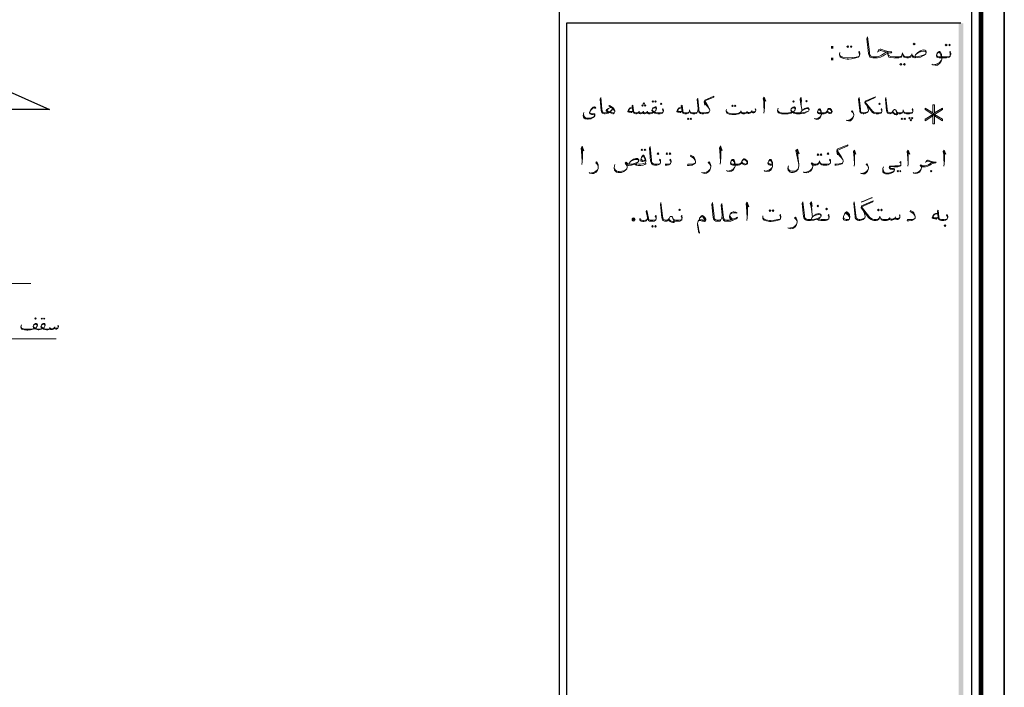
# Model space of a CAD drawing. Header units: metres. Extents: x -18 to 342, y 4 to 63.
# Tile 92 of 173: x 133 to 162, y 23 to 43. Entities that reach past the tile are written whole.
import ezdxf

# ---------------------------------------------------------------- set-up
doc = ezdxf.new("R2010")
doc.units = ezdxf.units.M
doc.header["$MEASUREMENT"] = 0
for name, color, linetype in [('PDF4_KADR', 7, 'Continuous'), ('PDF4_Text', 7, 'Continuous'), ('PDF4_textt', 7, 'Continuous'), ('PDF4_wall', 7, 'Continuous')]:
    doc.layers.add(name, color=color, linetype=linetype)
doc.styles.add('PDF B Mitra', font='BMITRA.TTF')

msp = doc.modelspace()

# ---------------------------------------------------------------- linework, layer by layer
at = {"layer": 'PDF4_KADR', "lineweight": 25}
for points in [[(77.861, 4.013), (161.951, 4.013), (161.951, 63.476), (77.861, 63.476)], [(77.861, 63.476), (161.951, 63.476), (161.951, 4.013), (77.861, 4.013)], [(78.68, 4.832), (161.007, 4.832), (161.007, 62.657), (78.68, 62.657)]]:
    msp.add_lwpolyline(points, close=True, dxfattribs=at)
at = {"layer": 'PDF4_KADR', "lineweight": 0, "const_width": 0.135}
msp.add_lwpolyline([(78.401, 62.937), (78.401, 4.552), (161.277, 4.552), (161.277, 62.937)], close=True, dxfattribs=at)
at = {"layer": 'PDF4_KADR', "lineweight": 25}
for points in [[(149.016, 4.832), (149.016, 62.657)], [(160.689, 42.759), (149.219, 42.759), (149.219, 15.956), (149.219, 15.628), (160.689, 15.628)]]:
    msp.add_lwpolyline(points, dxfattribs=at)
at = {"layer": 'PDF4_KADR', "transparency": 33554559}
for points in [[(160.622, 15.628), (160.757, 15.628), (160.622, 42.759)], [(160.757, 15.628), (160.622, 42.759), (160.757, 42.759)]]:
    msp.add_solid(points, dxfattribs=at)
at = {"layer": 'PDF4_textt', "lineweight": 20}
for points in [[(158.262, 41.912), (158.301, 41.989), (158.339, 41.998), (158.359, 41.998), (158.494, 41.95), (158.609, 41.921), (158.677, 41.921), (158.657, 41.893), (158.59, 41.883), (158.542, 41.873), (158.484, 41.844), (158.426, 41.806), (158.349, 41.767), (158.262, 41.748), (158.137, 41.748), (158.128, 41.748), (158.089, 41.758), (158.051, 41.767), (158.031, 41.796), (158.012, 41.835), (158.002, 41.873), (157.954, 42.307), (157.973, 42.364), (158.031, 41.921), (158.031, 41.854), (158.041, 41.835), (158.06, 41.806), (158.099, 41.787), (158.128, 41.777), (158.137, 41.777), (158.234, 41.777), (158.301, 41.787), (158.378, 41.825), (158.465, 41.883), (158.513, 41.912), (158.58, 41.912), (158.513, 41.912), (158.359, 41.96), (158.339, 41.96), (158.282, 41.931)], [(157.742, 41.825), (157.742, 41.844), (157.733, 41.883), (157.723, 41.912), (157.733, 41.941), (157.742, 41.921), (157.752, 41.873), (157.752, 41.854), (157.742, 41.825), (157.733, 41.796), (157.704, 41.767), (157.636, 41.748), (157.502, 41.719), (157.425, 41.71), (157.376, 41.71), (157.27, 41.729), (157.203, 41.758), (157.174, 41.777), (157.164, 41.806), (157.155, 41.835), (157.155, 41.854), (157.164, 41.902)], [(157.155, 41.835), (157.184, 41.796), (157.251, 41.767), (157.376, 41.748), (157.405, 41.748), (157.54, 41.758), (157.646, 41.767), (157.694, 41.777), (157.733, 41.796)], [(159.351, 41.777), (159.37, 41.835), (159.399, 41.864), (159.437, 41.902), (159.514, 41.95), (159.592, 41.979), (159.64, 41.97), (159.669, 41.95), (159.678, 41.921), (159.678, 41.902), (159.669, 41.864), (159.649, 41.844), (159.601, 41.815), (159.514, 41.767), (159.437, 41.758), (159.36, 41.748), (159.351, 41.748), (159.312, 41.758), (159.283, 41.767), (159.283, 41.787), (159.274, 41.825), (159.264, 41.864), (159.254, 41.825), (159.245, 41.787), (159.235, 41.767), (159.206, 41.758), (159.168, 41.748), (159.12, 41.748), (159.071, 41.758), (159.043, 41.767), (159.023, 41.796), (159.004, 41.844), (158.994, 41.893), (158.985, 41.844), (158.966, 41.796), (158.956, 41.767), (158.917, 41.758), (158.879, 41.748), (158.821, 41.748), (158.734, 41.748), (158.648, 41.758), (158.59, 41.767), (158.571, 41.806), (158.561, 41.844), (158.561, 41.893)], [(158.975, 41.835), (158.966, 41.806), (158.937, 41.787), (158.888, 41.777), (158.821, 41.777), (158.773, 41.777), (158.648, 41.787), (158.6, 41.806), (158.58, 41.825), (158.561, 41.844)], [(159.014, 41.835), (159.033, 41.806), (159.052, 41.787), (159.11, 41.777), (159.168, 41.777), (159.206, 41.787), (159.235, 41.806), (159.254, 41.825)], [(159.274, 41.825), (159.312, 41.787), (159.351, 41.777), (159.38, 41.777), (159.466, 41.787), (159.563, 41.815), (159.649, 41.844)], [(159.399, 41.864), (159.476, 41.912), (159.553, 41.931), (159.592, 41.941), (159.601, 41.941), (159.659, 41.931), (159.678, 41.902)], [(160.381, 41.825), (160.381, 41.844), (160.381, 41.883), (160.362, 41.912), (160.381, 41.941), (160.381, 41.921), (160.391, 41.873), (160.391, 41.854), (160.381, 41.825), (160.381, 41.796), (160.352, 41.767), (160.314, 41.758), (160.266, 41.748), (160.198, 41.748), (160.054, 41.748), (160.015, 41.758), (159.996, 41.767), (159.986, 41.777), (159.977, 41.806), (159.977, 41.825), (159.996, 41.883), (160.035, 41.921), (160.054, 41.931), (160.063, 41.931), (160.092, 41.912), (160.121, 41.844), (160.131, 41.767), (160.131, 41.71), (160.112, 41.652), (160.073, 41.594), (160.006, 41.536), (159.938, 41.536), (159.871, 41.546), (159.842, 41.565)], [(159.996, 41.873), (160.015, 41.893), (160.044, 41.902), (160.063, 41.902), (160.083, 41.864), (160.102, 41.825), (160.112, 41.796), (160.131, 41.71), (160.112, 41.671), (160.063, 41.613), (159.996, 41.575), (159.929, 41.555), (159.88, 41.546)], [(159.986, 41.835), (159.986, 41.806), (160.006, 41.787), (160.044, 41.777), (160.198, 41.777), (160.275, 41.777), (160.352, 41.787), (160.381, 41.796)], [(150.625, 40.188), (150.615, 40.207), (150.596, 40.236), (150.557, 40.284), (150.452, 40.342), (150.471, 40.361), (150.577, 40.294), (150.606, 40.255), (150.625, 40.207), (150.625, 40.178), (150.615, 40.159), (150.606, 40.14), (150.577, 40.12), (150.567, 40.12), (150.471, 40.159), (150.413, 40.178), (150.384, 40.197), (150.374, 40.207), (150.374, 40.217), (150.394, 40.246), (150.423, 40.265), (150.442, 40.274), (150.48, 40.294), (150.509, 40.303), (150.538, 40.294), (150.557, 40.274), (150.557, 40.255), (150.538, 40.217), (150.49, 40.178), (150.452, 40.159), (150.432, 40.14), (150.384, 40.13), (150.346, 40.12), (150.336, 40.12), (150.326, 40.12), (150.297, 40.13), (150.269, 40.14), (150.249, 40.159), (150.24, 40.188), (150.23, 40.217), (150.201, 40.544), (150.211, 40.592), (150.249, 40.255), (150.259, 40.207), (150.259, 40.188), (150.278, 40.169), (150.297, 40.159), (150.326, 40.149), (150.336, 40.149), (150.394, 40.159), (150.432, 40.159), (150.452, 40.169), (150.49, 40.188), (150.509, 40.207), (150.548, 40.246)], [(153.37, 40.178), (153.331, 40.159), (153.293, 40.159), (153.216, 40.149), (153.187, 40.149), (153.158, 40.149), (153.119, 40.159), (153.11, 40.159), (153.09, 40.178), (153.071, 40.226), (153.071, 40.274), (153.033, 40.563), (153.013, 40.535), (153.042, 40.274), (153.052, 40.226), (153.062, 40.178), (153.081, 40.149), (153.11, 40.13), (153.158, 40.12), (153.187, 40.12), (153.206, 40.12), (153.273, 40.13), (153.331, 40.14), (153.351, 40.159), (153.37, 40.178), (153.389, 40.217), (153.389, 40.226), (153.379, 40.255), (153.341, 40.332), (153.245, 40.496), (153.505, 40.602), (153.505, 40.631), (153.245, 40.515), (153.225, 40.467), (153.245, 40.371), (153.245, 40.496)], [(153.245, 40.448), (153.302, 40.371)], [(153.245, 40.419), (153.331, 40.323), (153.379, 40.255)], [(154.949, 40.544), (155.017, 40.486), (154.969, 40.602), (154.94, 40.554), (154.959, 40.477), (154.959, 40.361), (154.969, 40.207), (154.959, 40.14)], [(154.969, 40.207), (154.978, 40.313), (154.978, 40.496), (154.969, 40.573)], [(156.009, 40.544), (156.057, 40.477), (156.038, 40.592), (156.009, 40.544), (156.028, 40.457), (156.047, 40.352), (156.067, 40.207)], [(156.047, 40.352), (156.038, 40.506), (156.038, 40.583)], [(157.945, 40.38), (157.973, 40.313), (157.993, 40.255), (158.002, 40.226), (158.002, 40.207), (157.993, 40.188), (157.964, 40.159), (157.945, 40.149), (157.906, 40.13), (157.868, 40.12), (157.848, 40.12), (157.81, 40.13), (157.79, 40.14), (157.771, 40.159), (157.752, 40.188), (157.752, 40.217), (157.713, 40.544), (157.733, 40.592), (157.771, 40.255), (157.771, 40.207), (157.781, 40.188), (157.79, 40.169), (157.819, 40.159), (157.848, 40.149), (157.877, 40.149), (157.916, 40.159), (157.954, 40.169), (157.993, 40.188)], [(158.388, 40.178), (158.388, 40.197), (158.378, 40.226), (158.368, 40.246), (158.378, 40.274), (158.388, 40.255), (158.388, 40.217), (158.388, 40.207), (158.388, 40.178), (158.378, 40.159), (158.359, 40.14), (158.33, 40.13), (158.291, 40.12), (158.243, 40.12), (158.224, 40.12), (158.185, 40.13), (158.147, 40.14), (158.108, 40.169), (158.089, 40.197), (157.896, 40.438), (157.906, 40.486), (158.205, 40.612), (158.195, 40.592), (157.906, 40.457), (158.118, 40.197), (158.156, 40.169), (158.185, 40.159), (158.224, 40.149), (158.243, 40.149), (158.301, 40.149), (158.359, 40.159), (158.378, 40.159)], [(159.293, 40.178), (159.293, 40.197), (159.283, 40.226), (159.274, 40.246), (159.283, 40.274), (159.293, 40.255), (159.293, 40.217), (159.293, 40.207), (159.293, 40.178), (159.283, 40.159), (159.264, 40.14), (159.235, 40.13), (159.197, 40.12), (159.148, 40.12), (159.11, 40.12), (159.081, 40.13), (159.052, 40.14), (159.033, 40.159), (159.023, 40.197), (159.014, 40.236), (159.014, 40.197), (158.994, 40.159), (158.985, 40.14), (158.956, 40.13), (158.927, 40.12), (158.888, 40.12), (158.879, 40.12), (158.85, 40.13), (158.831, 40.14), (158.821, 40.178), (158.792, 40.226), (158.783, 40.236), (158.763, 40.246), (158.754, 40.246), (158.744, 40.236), (158.725, 40.226), (158.705, 40.197), (158.686, 40.159), (158.677, 40.149), (158.667, 40.14), (158.648, 40.13), (158.628, 40.12), (158.619, 40.12), (158.59, 40.13), (158.561, 40.14), (158.542, 40.159), (158.532, 40.188), (158.522, 40.217), (158.494, 40.544), (158.503, 40.592), (158.542, 40.255), (158.551, 40.207), (158.561, 40.188), (158.571, 40.169), (158.6, 40.159), (158.619, 40.149), (158.628, 40.149), (158.638, 40.149), (158.667, 40.159), (158.677, 40.159), (158.686, 40.169), (158.705, 40.197)], [(159.871, 40.063), (159.871, 39.831), (159.919, 39.831), (159.919, 40.063), (160.15, 39.918), (160.15, 39.966), (159.919, 40.101), (160.15, 40.246), (160.15, 40.284), (159.919, 40.149), (159.919, 40.38), (159.871, 40.38), (159.871, 40.149), (159.649, 40.284), (159.649, 40.246), (159.871, 40.101), (159.649, 39.966), (159.649, 39.918), (159.871, 40.063), (159.919, 40.149)], [(150.047, 40.294), (150.037, 40.303), (149.999, 40.294), (149.97, 40.274), (149.931, 40.236), (149.912, 40.217), (149.903, 40.188), (149.893, 40.159), (149.903, 40.14), (149.941, 40.13), (150.018, 40.12), (150.037, 40.12), (150.037, 40.101), (150.037, 40.082), (150.037, 40.063), (150.018, 40.034), (149.989, 40.014), (149.951, 39.995), (149.922, 39.976), (149.893, 39.976), (149.845, 39.966), (149.825, 39.966), (149.777, 39.976), (149.758, 39.976), (149.729, 39.995), (149.71, 40.024), (149.7, 40.063), (149.71, 40.12), (149.72, 40.159)], [(150.028, 40.294), (150.037, 40.274), (150.066, 40.284), (150.057, 40.313), (150.037, 40.323), (150.028, 40.323), (149.989, 40.313), (149.97, 40.294), (149.941, 40.265), (149.912, 40.226), (149.893, 40.188), (149.883, 40.159), (149.883, 40.14), (149.893, 40.12), (149.903, 40.12), (149.941, 40.101), (149.989, 40.101), (150.018, 40.091), (150.028, 40.082), (150.037, 40.072), (150.028, 40.053), (150.018, 40.043), (149.98, 40.024), (149.931, 40.005), (149.903, 39.995), (149.835, 39.995), (149.816, 39.995), (149.777, 39.995), (149.758, 40.014), (149.739, 40.034), (149.72, 40.053), (149.72, 40.082), (149.71, 40.12)], [(150.615, 40.159), (150.596, 40.149), (150.577, 40.149), (150.529, 40.159), (150.471, 40.178), (150.423, 40.197), (150.403, 40.217), (150.394, 40.217), (150.394, 40.226), (150.403, 40.236), (150.442, 40.274), (150.48, 40.294)], [(151.145, 40.197), (151.106, 40.159), (151.097, 40.159), (151.029, 40.169), (151.001, 40.178), (151.001, 40.188), (151.02, 40.236), (151.049, 40.274), (151.068, 40.294), (151.087, 40.294), (151.135, 40.294), (151.078, 40.274), (151.049, 40.265), (151.02, 40.217), (151.029, 40.197), (151.049, 40.197), (151.126, 40.188), (151.145, 40.207)], [(151.097, 40.169), (151.02, 40.188)], [(152.031, 40.178), (152.031, 40.197), (152.021, 40.226), (152.012, 40.246), (152.021, 40.274), (152.031, 40.255), (152.041, 40.217), (152.041, 40.207), (152.031, 40.178), (152.021, 40.159), (152.002, 40.14), (151.983, 40.13), (151.944, 40.12), (151.887, 40.12), (151.877, 40.12), (151.829, 40.13), (151.79, 40.14), (151.771, 40.159), (151.761, 40.169), (151.742, 40.159), (151.723, 40.14), (151.684, 40.13), (151.646, 40.12), (151.627, 40.12), (151.607, 40.12), (151.578, 40.13), (151.559, 40.14), (151.54, 40.159), (151.53, 40.14), (151.511, 40.13), (151.492, 40.12), (151.482, 40.12), (151.453, 40.13), (151.444, 40.14), (151.434, 40.169), (151.415, 40.14), (151.395, 40.13), (151.366, 40.12), (151.357, 40.12), (151.338, 40.13), (151.328, 40.14), (151.309, 40.169), (151.289, 40.14), (151.27, 40.13), (151.251, 40.12), (151.241, 40.12), (151.232, 40.12), (151.203, 40.13), (151.174, 40.14), (151.164, 40.159), (151.145, 40.197), (151.126, 40.352), (151.145, 40.371), (151.164, 40.207), (151.174, 40.178), (151.183, 40.159), (151.203, 40.159), (151.232, 40.149), (151.241, 40.149), (151.261, 40.149), (151.289, 40.159), (151.309, 40.169), (151.328, 40.178), (151.338, 40.159), (151.366, 40.149), (151.386, 40.149), (151.415, 40.159), (151.434, 40.169), (151.444, 40.178), (151.463, 40.159), (151.482, 40.149), (151.511, 40.149), (151.54, 40.159), (151.559, 40.178), (151.569, 40.169), (151.588, 40.159), (151.607, 40.149), (151.627, 40.149), (151.646, 40.149), (151.704, 40.159), (151.742, 40.169), (151.723, 40.197), (151.704, 40.217), (151.704, 40.226), (151.723, 40.265), (151.742, 40.294), (151.781, 40.313), (151.8, 40.323), (151.819, 40.323), (151.829, 40.313), (151.838, 40.284), (151.838, 40.274), (151.829, 40.236), (151.8, 40.197), (151.771, 40.178), (151.8, 40.159), (151.819, 40.159), (151.877, 40.149), (151.887, 40.149), (151.944, 40.149), (152.002, 40.159), (152.021, 40.159)], [(151.328, 40.197), (151.328, 40.178)], [(151.453, 40.197), (151.444, 40.178)], [(151.569, 40.197), (151.559, 40.178)], [(151.713, 40.236), (151.723, 40.217), (151.742, 40.197), (151.771, 40.178)], [(151.829, 40.236), (151.829, 40.265), (151.819, 40.294), (151.8, 40.294), (151.79, 40.294), (151.742, 40.284), (151.723, 40.265)], [(152.58, 40.197), (152.532, 40.159), (152.522, 40.159), (152.455, 40.169), (152.426, 40.178), (152.426, 40.188), (152.445, 40.236), (152.474, 40.274), (152.493, 40.294), (152.513, 40.294), (152.561, 40.294), (152.503, 40.274), (152.474, 40.265), (152.445, 40.217), (152.455, 40.197), (152.474, 40.197), (152.551, 40.188), (152.58, 40.207)], [(152.522, 40.169), (152.445, 40.188)], [(153.042, 40.274), (153.033, 40.207), (153.023, 40.178), (153.004, 40.14), (152.985, 40.13), (152.946, 40.12), (152.927, 40.12), (152.888, 40.12), (152.85, 40.13), (152.83, 40.14), (152.811, 40.159), (152.802, 40.197), (152.792, 40.236), (152.792, 40.197), (152.773, 40.159), (152.763, 40.14), (152.734, 40.13), (152.705, 40.12), (152.667, 40.12), (152.657, 40.12), (152.628, 40.13), (152.599, 40.14), (152.59, 40.159), (152.58, 40.197), (152.551, 40.352), (152.58, 40.371), (152.599, 40.207), (152.599, 40.178), (152.619, 40.159), (152.628, 40.159), (152.657, 40.149), (152.667, 40.149), (152.715, 40.149), (152.753, 40.159), (152.773, 40.169), (152.782, 40.188)], [(153.023, 40.178), (153.013, 40.159), (152.994, 40.159), (152.956, 40.149), (152.927, 40.149), (152.879, 40.149), (152.84, 40.159), (152.821, 40.169), (152.811, 40.188)], [(154.728, 40.217), (154.709, 40.255), (154.718, 40.265), (154.728, 40.236), (154.728, 40.217), (154.718, 40.197), (154.709, 40.178), (154.699, 40.159), (154.67, 40.149), (154.641, 40.149), (154.622, 40.159), (154.593, 40.169), (154.593, 40.178), (154.574, 40.149), (154.545, 40.14), (154.516, 40.13), (154.497, 40.13), (154.477, 40.14), (154.458, 40.149), (154.458, 40.169), (154.439, 40.14), (154.42, 40.13), (154.391, 40.12), (154.352, 40.12), (154.343, 40.12), (154.323, 40.13), (154.314, 40.14), (154.304, 40.149), (154.294, 40.169), (154.285, 40.207), (154.285, 40.178), (154.265, 40.149), (154.256, 40.14), (154.227, 40.12), (154.14, 40.101), (154.063, 40.101), (154.025, 40.101), (153.948, 40.111), (153.89, 40.14), (153.871, 40.169), (153.861, 40.197), (153.861, 40.217), (153.871, 40.246)], [(153.861, 40.197), (153.899, 40.159), (153.948, 40.14), (154.025, 40.12), (154.054, 40.12), (154.15, 40.13), (154.227, 40.14), (154.256, 40.159), (154.285, 40.178)], [(154.294, 40.178), (154.314, 40.159), (154.343, 40.149), (154.352, 40.149), (154.4, 40.149), (154.439, 40.159), (154.458, 40.169), (154.458, 40.178), (154.477, 40.159), (154.506, 40.159), (154.535, 40.159), (154.574, 40.169), (154.593, 40.178), (154.603, 40.197), (154.622, 40.178), (154.641, 40.178), (154.68, 40.178), (154.699, 40.178), (154.718, 40.197)], [(154.468, 40.197), (154.458, 40.178)], [(154.612, 40.217), (154.603, 40.197)], [(156.028, 40.149), (156.047, 40.188), (156.067, 40.217), (156.095, 40.236), (156.153, 40.274), (156.211, 40.294), (156.25, 40.294), (156.269, 40.274), (156.278, 40.255), (156.278, 40.236), (156.269, 40.217), (156.259, 40.197), (156.221, 40.178), (156.153, 40.14), (156.105, 40.13), (156.018, 40.12), (155.903, 40.12), (155.864, 40.13), (155.826, 40.14), (155.806, 40.159), (155.797, 40.169), (155.778, 40.159), (155.749, 40.14), (155.701, 40.13), (155.662, 40.12), (155.575, 40.12), (155.546, 40.12), (155.469, 40.12), (155.412, 40.14), (155.383, 40.149), (155.363, 40.178), (155.354, 40.197), (155.354, 40.217), (155.363, 40.255), (155.373, 40.284)], [(155.363, 40.217), (155.373, 40.197), (155.392, 40.178), (155.412, 40.159), (155.469, 40.149), (155.546, 40.14), (155.575, 40.14), (155.672, 40.149), (155.729, 40.159), (155.778, 40.169), (155.749, 40.197), (155.739, 40.217), (155.739, 40.226), (155.749, 40.265), (155.778, 40.294), (155.806, 40.313), (155.835, 40.323), (155.845, 40.323), (155.864, 40.313), (155.874, 40.284), (155.874, 40.274), (155.864, 40.236), (155.835, 40.197), (155.806, 40.178), (155.826, 40.159), (155.855, 40.159), (155.884, 40.149), (155.903, 40.149), (156.057, 40.149), (156.124, 40.159), (156.192, 40.178), (156.259, 40.197)], [(155.864, 40.236), (155.864, 40.265), (155.845, 40.294), (155.835, 40.294), (155.826, 40.294), (155.778, 40.284), (155.749, 40.265)], [(155.749, 40.236), (155.749, 40.217), (155.768, 40.197), (155.806, 40.178)], [(156.067, 40.217), (156.124, 40.246), (156.182, 40.265), (156.211, 40.274), (156.221, 40.274), (156.259, 40.265), (156.278, 40.236)], [(156.789, 40.178), (156.779, 40.159), (156.76, 40.14), (156.741, 40.13), (156.712, 40.12), (156.683, 40.12), (156.577, 40.12), (156.548, 40.13), (156.538, 40.14), (156.519, 40.149), (156.519, 40.169), (156.519, 40.178), (156.538, 40.226), (156.558, 40.255), (156.577, 40.265), (156.587, 40.265), (156.606, 40.246), (156.625, 40.197), (156.635, 40.14), (156.635, 40.101), (156.615, 40.053), (156.596, 40.005), (156.538, 39.966), (156.49, 39.957), (156.442, 39.976), (156.423, 39.986)], [(156.538, 40.217), (156.548, 40.236), (156.567, 40.236), (156.577, 40.236), (156.596, 40.217), (156.615, 40.178), (156.615, 40.159), (156.635, 40.101), (156.615, 40.063), (156.587, 40.024), (156.538, 39.995), (156.481, 39.976), (156.442, 39.976)], [(156.808, 40.226), (156.827, 40.246), (156.847, 40.255), (156.866, 40.255), (156.885, 40.246), (156.895, 40.236), (156.914, 40.217), (156.933, 40.188), (156.933, 40.178), (156.914, 40.159), (156.904, 40.149), (156.876, 40.159), (156.827, 40.178), (156.798, 40.197), (156.779, 40.178), (156.76, 40.159), (156.721, 40.149), (156.683, 40.149), (156.567, 40.149), (156.538, 40.159), (156.529, 40.169), (156.519, 40.188)], [(157.579, 40.091), (157.569, 40.12), (157.55, 40.159), (157.511, 40.188), (157.53, 40.207), (157.55, 40.178), (157.569, 40.14), (157.579, 40.101), (157.579, 40.082), (157.569, 40.043), (157.55, 39.995), (157.521, 39.957), (157.473, 39.918), (157.415, 39.918), (157.367, 39.928), (157.347, 39.937)], [(158.831, 40.14), (158.84, 40.12), (158.84, 40.101), (158.821, 40.091), (158.802, 40.091), (158.763, 40.101), (158.744, 40.12), (158.715, 40.14), (158.686, 40.159)], [(158.792, 40.226), (158.802, 40.197), (158.821, 40.14), (158.821, 40.12), (158.802, 40.12), (158.773, 40.12), (158.744, 40.14), (158.725, 40.159), (158.705, 40.178)], [(159.004, 40.188), (158.994, 40.169), (158.975, 40.159), (158.937, 40.149), (158.888, 40.149), (158.879, 40.149), (158.85, 40.159), (158.831, 40.159), (158.821, 40.178)], [(159.033, 40.188), (159.043, 40.169), (159.062, 40.159), (159.1, 40.149), (159.148, 40.149), (159.206, 40.149), (159.264, 40.159), (159.283, 40.159)], [(159.871, 40.149), (159.919, 40.063)], [(159.919, 40.101), (159.871, 40.101)], [(157.376, 39.928), (157.415, 39.937), (157.463, 39.947), (157.511, 39.976), (157.55, 40.014), (157.569, 40.043)], [(149.643, 39.109), (149.72, 39.042), (149.671, 39.177), (149.643, 39.119), (149.652, 39.022), (149.662, 38.897), (149.671, 38.724), (149.662, 38.647)], [(149.671, 38.724), (149.681, 38.849), (149.681, 39.051), (149.671, 39.148)], [(151.954, 38.695), (151.954, 38.724), (151.944, 38.753), (151.925, 38.772), (151.944, 38.801), (151.954, 38.782), (151.954, 38.743), (151.954, 38.724), (151.954, 38.695), (151.944, 38.676), (151.925, 38.656), (151.887, 38.637), (151.848, 38.628), (151.79, 38.628), (151.781, 38.628), (151.742, 38.637), (151.713, 38.656), (151.694, 38.676), (151.675, 38.705), (151.665, 38.743), (151.627, 39.119), (151.646, 39.167), (151.694, 38.782), (151.694, 38.724), (151.704, 38.705), (151.723, 38.685), (151.752, 38.666), (151.781, 38.656), (151.79, 38.656), (151.858, 38.656), (151.925, 38.666), (151.944, 38.676)], [(153.668, 39.119), (153.745, 39.051), (153.697, 39.186), (153.668, 39.128), (153.678, 39.032), (153.688, 38.907), (153.697, 38.724), (153.688, 38.656)], [(153.697, 38.724), (153.707, 38.859), (153.707, 39.051), (153.697, 39.157)], [(155.884, 39.051), (155.98, 38.955), (155.932, 39.09), (155.884, 39.051), (155.97, 38.647), (155.922, 39.061)], [(157.02, 38.628), (157.059, 38.628), (157.126, 38.637), (157.193, 38.656), (157.222, 38.666), (157.242, 38.685), (157.261, 38.733), (157.261, 38.753), (157.251, 38.791), (157.203, 38.878), (157.087, 39.051), (157.396, 39.186), (157.396, 39.215), (157.087, 39.09), (157.078, 39.022), (157.097, 38.926), (157.087, 39.051)], [(157.097, 39.003), (157.155, 38.926)], [(157.097, 38.965), (157.193, 38.859), (157.251, 38.791)], [(157.579, 39.003), (157.636, 38.945), (157.598, 39.061), (157.569, 39.022), (157.579, 38.936), (157.588, 38.82), (157.598, 38.666), (157.588, 38.599)], [(157.598, 38.666), (157.598, 38.772), (157.598, 38.955), (157.598, 39.042)], [(159.139, 39.003), (159.206, 38.945), (159.158, 39.061), (159.129, 39.022), (159.139, 38.936), (159.148, 38.82), (159.158, 38.666), (159.148, 38.599)], [(159.158, 38.666), (159.158, 38.772), (159.158, 38.955), (159.158, 39.042)], [(160.179, 39.003), (160.246, 38.945), (160.198, 39.061), (160.169, 39.022), (160.189, 38.936), (160.189, 38.82), (160.198, 38.666), (160.189, 38.599)], [(160.198, 38.666), (160.208, 38.772), (160.208, 38.955), (160.198, 39.042)], [(150.143, 38.589), (150.124, 38.618), (150.105, 38.656), (150.066, 38.695), (150.086, 38.724), (150.114, 38.685), (150.134, 38.647), (150.143, 38.599), (150.143, 38.579), (150.134, 38.531), (150.114, 38.483), (150.076, 38.425), (150.008, 38.387), (149.951, 38.387), (149.893, 38.396), (149.874, 38.416)], [(150.981, 38.589), (150.972, 38.618), (150.923, 38.685), (150.952, 38.714), (150.981, 38.685), (151.001, 38.656), (151.02, 38.656), (151.049, 38.656), (151.126, 38.656), (151.212, 38.685), (151.289, 38.714)], [(151.521, 38.685), (151.521, 38.666), (151.492, 38.647), (151.444, 38.628), (151.376, 38.618), (151.357, 38.618), (151.299, 38.618), (151.241, 38.628), (151.212, 38.647), (151.193, 38.656), (151.164, 38.647), (151.106, 38.628), (151.029, 38.618), (151.02, 38.618), (150.991, 38.628), (150.981, 38.647), (150.943, 38.695)], [(151.02, 38.656), (151.049, 38.695), (151.068, 38.724), (151.097, 38.753), (151.164, 38.801), (151.232, 38.82), (151.28, 38.82), (151.299, 38.801), (151.318, 38.782), (151.318, 38.753), (151.299, 38.724), (151.289, 38.714), (151.251, 38.685), (151.261, 38.666), (151.318, 38.656), (151.357, 38.656)], [(151.068, 38.724), (151.135, 38.762), (151.203, 38.791), (151.232, 38.791), (151.251, 38.791), (151.289, 38.791), (151.318, 38.753)], [(151.261, 38.647), (151.222, 38.666)], [(151.521, 38.762), (151.492, 38.753), (151.472, 38.743), (151.434, 38.733), (151.415, 38.733), (151.386, 38.743), (151.376, 38.753), (151.376, 38.772), (151.386, 38.82), (151.395, 38.859), (151.424, 38.897), (151.444, 38.916), (151.453, 38.916), (151.472, 38.897), (151.492, 38.859), (151.511, 38.811), (151.521, 38.762), (151.521, 38.733), (151.511, 38.695), (151.463, 38.676), (151.424, 38.666), (151.357, 38.656), (151.338, 38.656)], [(151.395, 38.849), (151.424, 38.878), (151.453, 38.888), (151.472, 38.859), (151.501, 38.811), (151.501, 38.791), (151.492, 38.772), (151.482, 38.762), (151.453, 38.753), (151.424, 38.753), (151.415, 38.772), (151.395, 38.791)], [(152.253, 38.695), (152.253, 38.724), (152.243, 38.753), (152.224, 38.772), (152.243, 38.801), (152.253, 38.782), (152.262, 38.743), (152.262, 38.724), (152.253, 38.695), (152.243, 38.676), (152.224, 38.656), (152.195, 38.637), (152.147, 38.628), (152.089, 38.628)], [(152.089, 38.656), (152.156, 38.656), (152.224, 38.666), (152.243, 38.676)], [(152.965, 38.733), (152.946, 38.782), (152.917, 38.82), (152.869, 38.859), (152.821, 38.888), (152.83, 38.916), (152.898, 38.878), (152.927, 38.849), (152.956, 38.791), (152.965, 38.733), (152.965, 38.724), (152.965, 38.695), (152.946, 38.676), (152.898, 38.647), (152.869, 38.628), (152.782, 38.618), (152.734, 38.618), (152.744, 38.656), (152.83, 38.656), (152.898, 38.656), (152.927, 38.676), (152.965, 38.695)], [(153.418, 38.589), (153.399, 38.628), (153.379, 38.666), (153.341, 38.705), (153.37, 38.724), (153.389, 38.695), (153.408, 38.656), (153.418, 38.608), (153.418, 38.589), (153.408, 38.541), (153.389, 38.483), (153.351, 38.435), (153.293, 38.396), (153.235, 38.387), (153.168, 38.406), (153.148, 38.416)], [(154.304, 38.695), (154.285, 38.666), (154.275, 38.656), (154.246, 38.637), (154.208, 38.628), (154.179, 38.628), (154.054, 38.628), (154.025, 38.637), (154.005, 38.647), (153.996, 38.656), (153.986, 38.685), (153.986, 38.695), (154.005, 38.753), (154.034, 38.791), (154.054, 38.791), (154.073, 38.791), (154.092, 38.772), (154.111, 38.714), (154.121, 38.656), (154.121, 38.599), (154.102, 38.55), (154.073, 38.493), (154.015, 38.454), (153.957, 38.445), (153.899, 38.454), (153.871, 38.473)], [(154.005, 38.743), (154.025, 38.753), (154.044, 38.762), (154.063, 38.762), (154.082, 38.733), (154.102, 38.695), (154.102, 38.676), (154.121, 38.599), (154.102, 38.56), (154.073, 38.522), (154.005, 38.483), (153.948, 38.464), (153.909, 38.454)], [(153.996, 38.705), (154.005, 38.685), (154.015, 38.666), (154.044, 38.656), (154.179, 38.656), (154.217, 38.656), (154.265, 38.676), (154.294, 38.695), (154.304, 38.724)], [(154.323, 38.753), (154.343, 38.772), (154.371, 38.782), (154.391, 38.782), (154.41, 38.772), (154.429, 38.762), (154.448, 38.743), (154.468, 38.705), (154.468, 38.695), (154.448, 38.666), (154.439, 38.656), (154.4, 38.666), (154.343, 38.685), (154.314, 38.724)], [(155.209, 38.637), (155.18, 38.628), (155.142, 38.628), (155.113, 38.637), (155.103, 38.647), (155.084, 38.656), (155.075, 38.685), (155.075, 38.695), (155.103, 38.753), (155.132, 38.791), (155.142, 38.791), (155.161, 38.791), (155.18, 38.772), (155.209, 38.714), (155.209, 38.656), (155.209, 38.599), (155.2, 38.55), (155.171, 38.493), (155.113, 38.454), (155.046, 38.445), (154.988, 38.454), (154.969, 38.473)], [(155.103, 38.743), (155.113, 38.753), (155.142, 38.762), (155.152, 38.762), (155.18, 38.733), (155.19, 38.695), (155.2, 38.676), (155.209, 38.599), (155.2, 38.56), (155.161, 38.522), (155.103, 38.483), (155.046, 38.464), (154.997, 38.454)], [(155.2, 38.666), (155.171, 38.656), (155.142, 38.656), (155.113, 38.666), (155.094, 38.685), (155.084, 38.705)], [(156.895, 38.695), (156.895, 38.724), (156.885, 38.753), (156.866, 38.772), (156.885, 38.801), (156.895, 38.782), (156.895, 38.743), (156.895, 38.724), (156.895, 38.695), (156.885, 38.676), (156.856, 38.656), (156.827, 38.637), (156.789, 38.628), (156.721, 38.628), (156.683, 38.628), (156.644, 38.637), (156.615, 38.656), (156.596, 38.676), (156.587, 38.714), (156.577, 38.753), (156.567, 38.714), (156.558, 38.676), (156.538, 38.656), (156.51, 38.637), (156.471, 38.628), (156.423, 38.628), (156.404, 38.628), (156.384, 38.637), (156.384, 38.599), (156.375, 38.55), (156.355, 38.502), (156.317, 38.454), (156.25, 38.416), (156.192, 38.406), (156.134, 38.416), (156.115, 38.435)], [(156.558, 38.705), (156.548, 38.685), (156.519, 38.666), (156.481, 38.656), (156.423, 38.656), (156.394, 38.666), (156.355, 38.695), (156.336, 38.666), (156.355, 38.656), (156.375, 38.628), (156.384, 38.608)], [(156.404, 38.647), (156.375, 38.656), (156.355, 38.685)], [(156.587, 38.705), (156.606, 38.685), (156.625, 38.666), (156.673, 38.656), (156.721, 38.656), (156.789, 38.656), (156.856, 38.666), (156.885, 38.676)], [(157.242, 38.685), (157.193, 38.676), (157.145, 38.666), (157.059, 38.656), (157.02, 38.656)], [(158.002, 38.55), (157.993, 38.579), (157.973, 38.618), (157.935, 38.647), (157.954, 38.666), (157.973, 38.637), (157.993, 38.599), (158.002, 38.56), (158.002, 38.541), (157.993, 38.502), (157.973, 38.454), (157.945, 38.416), (157.896, 38.377), (157.839, 38.377), (157.79, 38.387), (157.771, 38.396)], [(158.946, 38.637), (158.946, 38.656), (158.937, 38.685), (158.917, 38.705), (158.937, 38.733), (158.946, 38.714), (158.946, 38.676), (158.946, 38.666), (158.946, 38.637), (158.937, 38.618), (158.917, 38.599), (158.888, 38.589), (158.85, 38.579), (158.802, 38.579), (158.734, 38.579), (158.638, 38.589), (158.628, 38.589), (158.619, 38.579), (158.619, 38.57), (158.619, 38.56), (158.638, 38.541), (158.677, 38.531), (158.725, 38.531), (158.744, 38.522), (158.754, 38.512), (158.754, 38.483), (158.744, 38.464), (158.725, 38.435), (158.696, 38.416), (158.657, 38.396), (158.628, 38.387), (158.6, 38.377), (158.561, 38.377), (158.542, 38.377), (158.494, 38.377), (158.474, 38.387), (158.436, 38.406), (158.417, 38.435), (158.417, 38.473), (158.417, 38.531), (158.436, 38.579)], [(159.659, 38.705), (159.688, 38.762), (159.717, 38.772), (159.736, 38.772), (159.832, 38.733), (159.88, 38.724), (159.919, 38.714), (159.967, 38.714), (159.948, 38.695), (159.909, 38.685), (159.871, 38.676), (159.823, 38.656), (159.784, 38.628), (159.726, 38.599), (159.659, 38.579), (159.582, 38.579), (159.563, 38.579), (159.543, 38.589), (159.543, 38.56), (159.534, 38.512), (159.514, 38.473), (159.486, 38.425), (159.428, 38.396), (159.38, 38.387), (159.322, 38.396), (159.303, 38.416)], [(159.543, 38.56), (159.534, 38.579), (159.524, 38.599), (159.505, 38.618), (159.524, 38.637), (159.553, 38.618), (159.572, 38.608), (159.582, 38.608), (159.63, 38.608), (159.688, 38.618), (159.746, 38.637), (159.813, 38.685), (159.852, 38.705), (159.909, 38.705), (159.852, 38.705), (159.736, 38.743), (159.717, 38.743), (159.678, 38.724)], [(149.903, 38.396), (149.941, 38.406), (150.008, 38.416), (150.066, 38.454), (150.114, 38.493), (150.134, 38.531)], [(150.981, 38.647), (150.981, 38.589), (150.981, 38.57), (150.972, 38.522), (150.933, 38.483), (150.885, 38.445), (150.818, 38.416), (150.76, 38.416), (150.721, 38.416), (150.673, 38.425), (150.644, 38.454), (150.615, 38.483), (150.606, 38.55), (150.615, 38.608), (150.625, 38.647)], [(150.606, 38.56), (150.615, 38.522), (150.644, 38.483), (150.683, 38.454), (150.721, 38.445), (150.75, 38.445), (150.827, 38.454), (150.885, 38.464), (150.923, 38.483), (150.972, 38.522)], [(153.177, 38.406), (153.225, 38.416), (153.283, 38.425), (153.341, 38.454), (153.389, 38.502), (153.408, 38.541)], [(155.97, 38.647), (155.97, 38.618), (155.961, 38.55), (155.951, 38.512), (155.922, 38.483), (155.903, 38.454), (155.884, 38.445), (155.845, 38.425), (155.806, 38.416), (155.749, 38.416), (155.72, 38.425), (155.691, 38.454), (155.672, 38.473), (155.662, 38.483), (155.652, 38.522), (155.652, 38.531), (155.662, 38.579), (155.672, 38.608)], [(155.961, 38.55), (155.951, 38.522), (155.912, 38.483), (155.855, 38.454), (155.806, 38.454), (155.768, 38.454), (155.72, 38.464), (155.691, 38.483), (155.672, 38.512), (155.662, 38.531), (155.662, 38.55)], [(156.144, 38.416), (156.182, 38.425), (156.25, 38.445), (156.307, 38.473), (156.355, 38.522), (156.375, 38.55)], [(157.8, 38.387), (157.839, 38.396), (157.887, 38.406), (157.935, 38.435), (157.973, 38.473), (157.993, 38.502)], [(158.417, 38.531), (158.426, 38.493), (158.436, 38.464), (158.445, 38.435), (158.465, 38.416), (158.494, 38.406), (158.522, 38.396), (158.551, 38.396), (158.609, 38.406), (158.638, 38.416), (158.696, 38.435), (158.734, 38.454), (158.744, 38.454), (158.744, 38.473), (158.744, 38.493), (158.734, 38.493), (158.696, 38.502), (158.677, 38.512), (158.628, 38.512), (158.619, 38.531), (158.609, 38.541), (158.6, 38.56), (158.6, 38.57), (158.609, 38.589), (158.619, 38.599), (158.628, 38.599), (158.763, 38.608), (158.802, 38.608), (158.86, 38.608), (158.917, 38.618), (158.937, 38.618)], [(159.331, 38.396), (159.37, 38.406), (159.428, 38.416), (159.476, 38.445), (159.514, 38.483), (159.534, 38.512)], [(159.563, 38.599), (159.534, 38.608), (159.514, 38.628)], [(152.57, 37.067), (152.57, 37.087), (152.57, 37.115), (152.551, 37.135), (152.57, 37.173), (152.57, 37.144), (152.58, 37.106), (152.58, 37.096), (152.57, 37.067), (152.57, 37.038), (152.541, 37.019), (152.513, 37), (152.474, 37), (152.407, 37), (152.397, 37), (152.368, 37), (152.339, 37.019), (152.33, 37.058), (152.301, 37.115), (152.281, 37.135), (152.272, 37.135), (152.253, 37.135), (152.233, 37.135), (152.224, 37.115), (152.204, 37.077), (152.176, 37.038), (152.166, 37.029), (152.156, 37.019), (152.137, 37), (152.108, 37), (152.098, 37), (152.07, 37), (152.031, 37.019), (152.012, 37.038), (152.002, 37.067), (151.993, 37.106), (151.954, 37.481), (151.964, 37.539), (152.012, 37.144), (152.021, 37.096), (152.031, 37.067), (152.041, 37.048), (152.07, 37.038), (152.098, 37.029), (152.108, 37.029), (152.118, 37.029), (152.156, 37.038), (152.166, 37.038), (152.176, 37.048), (152.204, 37.077)], [(153.745, 37.173), (153.736, 37.096), (153.717, 37.058), (153.697, 37.019), (153.678, 37), (153.63, 37), (153.611, 37), (153.601, 37), (153.562, 37), (153.534, 37.019), (153.514, 37.038), (153.495, 37.067), (153.485, 37.106), (153.447, 37.481), (153.466, 37.539), (153.514, 37.144), (153.514, 37.096), (153.524, 37.067), (153.543, 37.048), (153.572, 37.038), (153.601, 37.029), (153.611, 37.029), (153.639, 37.029), (153.678, 37.038), (153.707, 37.038), (153.717, 37.058)], [(154.448, 37.481), (154.516, 37.414), (154.468, 37.549), (154.439, 37.501), (154.448, 37.404), (154.458, 37.27), (154.468, 37.096), (154.458, 37.019)], [(154.468, 37.096), (154.477, 37.221), (154.477, 37.424), (154.468, 37.52)], [(156.847, 37.087), (156.847, 37.115), (156.847, 37.144), (156.827, 37.164), (156.847, 37.192), (156.847, 37.173), (156.856, 37.135), (156.856, 37.115), (156.847, 37.087), (156.847, 37.067), (156.818, 37.048), (156.789, 37.029), (156.75, 37.019), (156.683, 37.019), (156.615, 37.019), (156.548, 37.029), (156.519, 37.048), (156.51, 37.058), (156.481, 37.048), (156.413, 37.029), (156.317, 37.019), (156.24, 37.019), (156.23, 37.019), (156.192, 37.029), (156.163, 37.048), (156.144, 37.067), (156.124, 37.096), (156.115, 37.135), (156.076, 37.51), (156.095, 37.558), (156.144, 37.173), (156.144, 37.115), (156.153, 37.096), (156.172, 37.077), (156.201, 37.058), (156.23, 37.048), (156.24, 37.048), (156.365, 37.048), (156.442, 37.058), (156.519, 37.077), (156.596, 37.115)], [(156.307, 37.51), (156.365, 37.424), (156.346, 37.558), (156.307, 37.51), (156.336, 37.414), (156.355, 37.279), (156.375, 37.115)], [(156.355, 37.279), (156.346, 37.462), (156.346, 37.549)], [(157.839, 37.318), (157.877, 37.25), (157.896, 37.183), (157.906, 37.144), (157.906, 37.115), (157.896, 37.096), (157.868, 37.067), (157.848, 37.048), (157.79, 37.029), (157.752, 37.019), (157.733, 37.019), (157.723, 37.019), (157.685, 37.029), (157.656, 37.048), (157.636, 37.067), (157.617, 37.096), (157.617, 37.135), (157.579, 37.51), (157.588, 37.558), (157.636, 37.173), (157.646, 37.115), (157.656, 37.096), (157.665, 37.077), (157.694, 37.058), (157.723, 37.048), (157.733, 37.048), (157.762, 37.048), (157.81, 37.058), (157.858, 37.077), (157.896, 37.096)], [(158.917, 37.135), (158.898, 37.173), (158.908, 37.183), (158.917, 37.144), (158.917, 37.135), (158.908, 37.106), (158.898, 37.077), (158.879, 37.067), (158.85, 37.048), (158.821, 37.048), (158.792, 37.058), (158.763, 37.077), (158.763, 37.087), (158.734, 37.048), (158.705, 37.038), (158.677, 37.029), (158.657, 37.029), (158.628, 37.038), (158.609, 37.048), (158.6, 37.077), (158.59, 37.048), (158.561, 37.029), (158.522, 37.019), (158.484, 37.019), (158.436, 37.019), (158.397, 37.029), (158.368, 37.048), (158.359, 37.067), (158.339, 37.106), (158.33, 37.144), (158.32, 37.106), (158.311, 37.067), (158.291, 37.048), (158.262, 37.029), (158.224, 37.019), (158.185, 37.019), (158.156, 37.019), (158.118, 37.029), (158.079, 37.048), (158.031, 37.077), (158.002, 37.106), (157.79, 37.385), (157.8, 37.443), (158.137, 37.587), (158.128, 37.558), (157.8, 37.414), (158.041, 37.106), (158.089, 37.077), (158.118, 37.058), (158.156, 37.048), (158.185, 37.048), (158.234, 37.048), (158.282, 37.058), (158.301, 37.077), (158.32, 37.096)], [(151.829, 37.067), (151.829, 37.087), (151.819, 37.115), (151.8, 37.135), (151.819, 37.173), (151.829, 37.144), (151.829, 37.106), (151.829, 37.096), (151.829, 37.067), (151.819, 37.038), (151.8, 37.019), (151.771, 37), (151.723, 37), (151.665, 37), (151.646, 37), (151.627, 37), (151.598, 37.019), (151.578, 37.067), (151.53, 37.279), (151.549, 37.308), (151.598, 37.087), (151.607, 37.048), (151.627, 37.038), (151.646, 37.029), (151.665, 37.029), (151.732, 37.029), (151.8, 37.038), (151.819, 37.038)], [(154.179, 37.231), (154.131, 37.26), (154.082, 37.27), (154.063, 37.27), (154.015, 37.25), (153.977, 37.202), (153.957, 37.144), (153.957, 37.115), (153.967, 37.077), (153.986, 37.038), (153.977, 37.038), (153.928, 37.029), (153.909, 37.029), (153.88, 37.029), (153.832, 37.038), (153.813, 37.038), (153.794, 37.067), (153.784, 37.115), (153.774, 37.173), (153.736, 37.51), (153.717, 37.472), (153.745, 37.173), (153.745, 37.115), (153.765, 37.067), (153.784, 37.029), (153.822, 37), (153.88, 37), (153.909, 37), (153.938, 37), (153.996, 37), (154.044, 37.019), (154.15, 37.067), (154.179, 37.087), (154.188, 37.115), (154.14, 37.087), (154.044, 37.058), (154.005, 37.096), (153.977, 37.135), (153.967, 37.164)], [(153.977, 37.202), (154.015, 37.231), (154.082, 37.241), (154.111, 37.241), (154.16, 37.241)], [(157.319, 37.231), (157.357, 37.212), (157.396, 37.183), (157.425, 37.144), (157.453, 37.106), (157.453, 37.077)], [(157.347, 37.25), (157.386, 37.221), (157.425, 37.183), (157.444, 37.154)], [(159.36, 37.125), (159.341, 37.173), (159.312, 37.212), (159.264, 37.25), (159.216, 37.279), (159.226, 37.308), (159.293, 37.27), (159.322, 37.241), (159.351, 37.183), (159.36, 37.125), (159.36, 37.115), (159.36, 37.087), (159.341, 37.067), (159.293, 37.038), (159.264, 37.019), (159.177, 37.009), (159.129, 37.009), (159.139, 37.048), (159.226, 37.048), (159.293, 37.048), (159.331, 37.067), (159.36, 37.087)], [(160.295, 37.087), (160.295, 37.115), (160.285, 37.144), (160.266, 37.164), (160.285, 37.192), (160.295, 37.173), (160.304, 37.135), (160.304, 37.115), (160.295, 37.087), (160.285, 37.067), (160.266, 37.048), (160.237, 37.029), (160.189, 37.019), (160.131, 37.019), (160.121, 37.019), (160.083, 37.029), (160.054, 37.048), (160.035, 37.067), (160.025, 37.115), (160.006, 37.289), (160.025, 37.318), (160.044, 37.115), (160.054, 37.087), (160.063, 37.067), (160.083, 37.058), (160.121, 37.048), (160.131, 37.048), (160.198, 37.048), (160.266, 37.058), (160.285, 37.067)], [(151.569, 37.115), (151.569, 37.067), (151.549, 37.038), (151.53, 37.009), (151.511, 37), (151.463, 36.99), (151.434, 36.99), (151.386, 37), (151.357, 37.009), (151.347, 37.038), (151.347, 37.058), (151.357, 37.087)], [(151.347, 37.058), (151.386, 37.029), (151.434, 37.019), (151.453, 37.019), (151.511, 37.029), (151.53, 37.038), (151.549, 37.038)], [(152.339, 37.019), (152.349, 36.99), (152.349, 36.971), (152.339, 36.961), (152.31, 36.961), (152.272, 36.971), (152.233, 36.99), (152.204, 37.009), (152.176, 37.038)], [(152.301, 37.115), (152.31, 37.077), (152.339, 37.009), (152.339, 37), (152.33, 36.99), (152.31, 36.99), (152.272, 37), (152.243, 37.009), (152.214, 37.038), (152.195, 37.067)], [(152.33, 37.058), (152.339, 37.038), (152.368, 37.038), (152.397, 37.029), (152.407, 37.029), (152.474, 37.029), (152.541, 37.038), (152.57, 37.038)], [(153.09, 37.087), (153.11, 37.106), (153.129, 37.115), (153.168, 37.135), (153.177, 37.135), (153.206, 37.096), (153.225, 37.067), (153.235, 37.038), (153.206, 37.029), (153.177, 37.038), (153.081, 37.038), (153.062, 37.029), (153.042, 37), (153.033, 36.971), (153.023, 36.932), (153.023, 36.894), (153.042, 36.769), (153.071, 36.663), (153.081, 36.653), (153.081, 36.672), (153.071, 36.721), (153.042, 36.855), (153.023, 36.932)], [(153.081, 37.038), (153.09, 37.087), (153.11, 37.115), (153.129, 37.135), (153.148, 37.154), (153.177, 37.164), (153.206, 37.144), (153.245, 37.106), (153.273, 37.058), (153.273, 37.038), (153.264, 37), (153.245, 36.99), (153.235, 36.99), (153.177, 37), (153.081, 37.019), (153.062, 37.009), (153.042, 37)], [(153.225, 37.106), (153.254, 37.038), (153.235, 37), (153.177, 37.019)], [(154.034, 37.029), (153.996, 37.067), (153.967, 37.115)], [(155.44, 37.087), (155.44, 37.115), (155.44, 37.144), (155.421, 37.164), (155.44, 37.192), (155.44, 37.173), (155.45, 37.135), (155.45, 37.115), (155.44, 37.087), (155.44, 37.067), (155.402, 37.038), (155.354, 37.019), (155.238, 37), (155.171, 36.99), (155.123, 36.99), (155.036, 37.009), (154.969, 37.029), (154.949, 37.048), (154.93, 37.077), (154.93, 37.096), (154.93, 37.115), (154.93, 37.154)], [(154.93, 37.096), (154.959, 37.067), (155.017, 37.038), (155.123, 37.019), (155.152, 37.019), (155.267, 37.029), (155.363, 37.048), (155.402, 37.048), (155.44, 37.067)], [(155.922, 36.981), (155.912, 37.019), (155.884, 37.058), (155.845, 37.096), (155.874, 37.115), (155.893, 37.087), (155.912, 37.048), (155.922, 37), (155.922, 36.981), (155.912, 36.932), (155.893, 36.875), (155.855, 36.826), (155.797, 36.788), (155.739, 36.778), (155.672, 36.798), (155.652, 36.807)], [(156.336, 37.048), (156.355, 37.096), (156.375, 37.125), (156.413, 37.154), (156.481, 37.202), (156.548, 37.221), (156.587, 37.212), (156.615, 37.202), (156.625, 37.183), (156.625, 37.154), (156.615, 37.125), (156.596, 37.115), (156.558, 37.077), (156.577, 37.067), (156.625, 37.048), (156.683, 37.048), (156.75, 37.048), (156.818, 37.058), (156.847, 37.067)], [(156.375, 37.125), (156.442, 37.164), (156.51, 37.183), (156.548, 37.192), (156.558, 37.192), (156.606, 37.183), (156.625, 37.154)], [(156.577, 37.048), (156.538, 37.067)], [(157.434, 37.058), (157.386, 37.048), (157.347, 37.048), (157.319, 37.058), (157.28, 37.077), (157.27, 37.135)], [(158.349, 37.096), (158.359, 37.077), (158.388, 37.058), (158.426, 37.048), (158.484, 37.048), (158.542, 37.048), (158.58, 37.058), (158.6, 37.077), (158.609, 37.087), (158.628, 37.067), (158.657, 37.058), (158.696, 37.058), (158.734, 37.077), (158.763, 37.087), (158.773, 37.106), (158.792, 37.087), (158.811, 37.077), (158.86, 37.077), (158.888, 37.087), (158.908, 37.106)], [(158.619, 37.106), (158.609, 37.087)], [(158.783, 37.125), (158.773, 37.106)], [(160.006, 37.212), (159.938, 37.202), (159.909, 37.183), (159.871, 37.135), (159.871, 37.125), (159.88, 37.115), (159.9, 37.106), (159.996, 37.096), (160.025, 37.115), (159.967, 37.058), (159.88, 37.077), (159.852, 37.087), (159.852, 37.096), (159.871, 37.144), (159.909, 37.202), (159.929, 37.212), (159.948, 37.221), (160.006, 37.221)], [(159.967, 37.077), (159.871, 37.096)], [(155.681, 36.798), (155.729, 36.807), (155.787, 36.817), (155.845, 36.846), (155.893, 36.894), (155.912, 36.932)], [(134.444, 33.928), (134.425, 33.956), (134.435, 33.976), (134.444, 33.937), (134.444, 33.928), (134.435, 33.908), (134.425, 33.889), (134.416, 33.879), (134.387, 33.86), (134.367, 33.86), (134.339, 33.87), (134.319, 33.879), (134.319, 33.899), (134.3, 33.86), (134.271, 33.85), (134.252, 33.85), (134.233, 33.85), (134.213, 33.85), (134.194, 33.86), (134.194, 33.879), (134.175, 33.86), (134.165, 33.85), (134.136, 33.841), (134.098, 33.841), (134.088, 33.841), (134.04, 33.85), (134.001, 33.86), (133.992, 33.87), (133.982, 33.879), (133.963, 33.87), (133.944, 33.86), (133.905, 33.85), (133.867, 33.841), (133.857, 33.841), (133.847, 33.841), (133.818, 33.85), (133.78, 33.86), (133.761, 33.87), (133.751, 33.879), (133.741, 33.87), (133.703, 33.86), (133.664, 33.85), (133.626, 33.841), (133.549, 33.831), (133.52, 33.831), (133.452, 33.841), (133.395, 33.85), (133.375, 33.86), (133.356, 33.889), (133.347, 33.908), (133.347, 33.928), (133.356, 33.956), (133.366, 33.985)], [(133.356, 33.928), (133.366, 33.908), (133.375, 33.889), (133.404, 33.879), (133.452, 33.86), (133.53, 33.86), (133.549, 33.86), (133.635, 33.86), (133.693, 33.87), (133.741, 33.879), (133.712, 33.908), (133.703, 33.928), (133.703, 33.937), (133.712, 33.976), (133.741, 34.005), (133.77, 34.024), (133.79, 34.024), (133.799, 34.024), (133.818, 34.014), (133.828, 33.985), (133.828, 33.976), (133.818, 33.947), (133.79, 33.908), (133.761, 33.889), (133.79, 33.879), (133.809, 33.87), (133.838, 33.86), (133.857, 33.86), (133.867, 33.86), (133.924, 33.87), (133.963, 33.879), (133.944, 33.908), (133.924, 33.928), (133.924, 33.937), (133.944, 33.976), (133.963, 34.005), (133.992, 34.024), (134.021, 34.024), (134.03, 34.024), (134.04, 34.014), (134.05, 33.985), (134.05, 33.976), (134.04, 33.947), (134.021, 33.908), (133.992, 33.889), (134.011, 33.879), (134.04, 33.87), (134.088, 33.86), (134.098, 33.86), (134.146, 33.86), (134.175, 33.87), (134.194, 33.879), (134.194, 33.899), (134.213, 33.879), (134.242, 33.87), (134.271, 33.87), (134.3, 33.879), (134.319, 33.899), (134.329, 33.908), (134.339, 33.899), (134.358, 33.889), (134.396, 33.889), (134.416, 33.899), (134.435, 33.908)], [(133.703, 33.947), (133.712, 33.928), (133.732, 33.908), (133.761, 33.889)], [(133.818, 33.947), (133.818, 33.976), (133.799, 33.995), (133.79, 34.005), (133.78, 34.005), (133.741, 33.985), (133.712, 33.976)], [(133.934, 33.947), (133.944, 33.928), (133.963, 33.908), (133.992, 33.889)], [(134.04, 33.947), (134.04, 33.976), (134.03, 33.995), (134.021, 34.005), (134.001, 34.005), (133.963, 33.985), (133.944, 33.976)], [(134.204, 33.908), (134.194, 33.899)], [(134.339, 33.928), (134.329, 33.908)]]:
    msp.add_lwpolyline(points, dxfattribs=at)
for points in [[(159.331, 42.133), (159.36, 42.162), (159.331, 42.181), (159.303, 42.162)], [(160.256, 42.153), (160.285, 42.124), (160.256, 42.095), (160.227, 42.124)], [(160.362, 42.153), (160.381, 42.124), (160.362, 42.095), (160.333, 42.124)], [(157.396, 42.095), (157.415, 42.076), (157.396, 42.047), (157.367, 42.076)], [(157.492, 42.095), (157.521, 42.076), (157.492, 42.047), (157.473, 42.076)], [(158.946, 41.584), (158.966, 41.555), (158.946, 41.536), (158.917, 41.555)], [(159.052, 41.584), (159.071, 41.555), (159.052, 41.536), (159.023, 41.555)], [(151.424, 40.342), (151.444, 40.361), (151.424, 40.38), (151.405, 40.361)], [(151.463, 40.4), (151.482, 40.419), (151.463, 40.438), (151.444, 40.419)], [(151.501, 40.342), (151.521, 40.361), (151.501, 40.38), (151.482, 40.361)], [(151.732, 40.496), (151.752, 40.477), (151.732, 40.457), (151.713, 40.477)], [(151.81, 40.496), (151.829, 40.477), (151.81, 40.457), (151.79, 40.477)], [(151.973, 40.39), (151.993, 40.409), (151.973, 40.429), (151.954, 40.409)], [(155.816, 40.457), (155.835, 40.477), (155.816, 40.496), (155.797, 40.477)], [(156.201, 40.467), (156.221, 40.486), (156.201, 40.506), (156.182, 40.486)], [(158.32, 40.39), (158.339, 40.409), (158.32, 40.429), (158.301, 40.409)], [(154.044, 40.371), (154.063, 40.352), (154.044, 40.332), (154.025, 40.352)], [(154.121, 40.371), (154.14, 40.352), (154.121, 40.332), (154.102, 40.352)], [(156.789, 40.178), (156.798, 40.217), (156.818, 40.255), (156.837, 40.274), (156.856, 40.274), (156.866, 40.274), (156.885, 40.274), (156.924, 40.236), (156.933, 40.217), (156.943, 40.188), (156.943, 40.178), (156.933, 40.159), (156.924, 40.14), (156.914, 40.14), (156.885, 40.13), (156.866, 40.13), (156.847, 40.14), (156.818, 40.159)], [(152.753, 39.995), (152.773, 39.976), (152.753, 39.957), (152.734, 39.976)], [(152.83, 39.995), (152.85, 39.976), (152.83, 39.957), (152.811, 39.976)], [(158.975, 39.995), (158.994, 39.976), (158.975, 39.957), (158.956, 39.976)], [(159.062, 39.995), (159.081, 39.976), (159.062, 39.957), (159.033, 39.976)], [(159.197, 40.014), (159.216, 39.995), (159.197, 39.976), (159.177, 39.995)], [(159.235, 39.957), (159.254, 39.937), (159.235, 39.918), (159.216, 39.937)], [(159.274, 40.014), (159.293, 39.995), (159.274, 39.976), (159.254, 39.995)], [(151.405, 39.09), (151.424, 39.071), (151.405, 39.051), (151.386, 39.071)], [(151.492, 39.09), (151.521, 39.071), (151.492, 39.051), (151.472, 39.071)], [(151.887, 38.936), (151.906, 38.955), (151.887, 38.984), (151.858, 38.955)], [(152.137, 38.984), (152.156, 38.955), (152.137, 38.936), (152.118, 38.955)], [(152.224, 38.984), (152.253, 38.955), (152.224, 38.936), (152.204, 38.955)], [(156.529, 38.955), (156.558, 38.926), (156.529, 38.907), (156.51, 38.926)], [(156.625, 38.955), (156.644, 38.926), (156.625, 38.907), (156.596, 38.926)], [(156.827, 38.936), (156.847, 38.955), (156.827, 38.984), (156.798, 38.955)], [(154.304, 38.695), (154.314, 38.743), (154.343, 38.782), (154.362, 38.801), (154.371, 38.811), (154.391, 38.811), (154.41, 38.801), (154.458, 38.762), (154.477, 38.733), (154.477, 38.705), (154.477, 38.695), (154.477, 38.676), (154.458, 38.656), (154.439, 38.647), (154.41, 38.637), (154.391, 38.637), (154.371, 38.647), (154.333, 38.666)], [(158.85, 38.473), (158.869, 38.454), (158.85, 38.435), (158.831, 38.454)], [(158.927, 38.473), (158.946, 38.454), (158.927, 38.435), (158.908, 38.454)], [(159.823, 38.435), (159.842, 38.454), (159.823, 38.473), (159.803, 38.454)], [(157.81, 37.558), (158.108, 37.684), (158.099, 37.674), (157.8, 37.549)], [(152.503, 37.308), (152.532, 37.327), (152.503, 37.347), (152.484, 37.327)], [(155.132, 37.327), (155.161, 37.308), (155.132, 37.279), (155.113, 37.308)], [(155.229, 37.327), (155.248, 37.308), (155.229, 37.279), (155.2, 37.308)], [(156.529, 37.414), (156.548, 37.443), (156.529, 37.462), (156.51, 37.443)], [(156.779, 37.327), (156.808, 37.347), (156.779, 37.375), (156.76, 37.347)], [(157.357, 37.27), (157.367, 37.27), (157.415, 37.231), (157.444, 37.192), (157.453, 37.164), (157.463, 37.135), (157.463, 37.115), (157.453, 37.077), (157.434, 37.048), (157.405, 37.029), (157.367, 37.019), (157.347, 37.019), (157.299, 37.029), (157.28, 37.038), (157.27, 37.048), (157.261, 37.077), (157.27, 37.135), (157.299, 37.202), (157.328, 37.25)], [(158.291, 37.347), (158.311, 37.318), (158.291, 37.298), (158.262, 37.318)], [(158.378, 37.347), (158.397, 37.318), (158.378, 37.298), (158.359, 37.318)], [(151.203, 37.067), (151.212, 37.048), (151.203, 37.029), (151.193, 37.009), (151.164, 37), (151.145, 37.009), (151.126, 37.029), (151.126, 37.048), (151.126, 37.067), (151.145, 37.087), (151.164, 37.096), (151.193, 37.087)], [(151.155, 37.067), (151.174, 37.067), (151.193, 37.048), (151.164, 37.029), (151.145, 37.048)], [(151.723, 36.875), (151.742, 36.846), (151.723, 36.826), (151.704, 36.846)], [(151.81, 36.875), (151.829, 36.846), (151.81, 36.826), (151.79, 36.846)], [(160.227, 36.846), (160.246, 36.875), (160.227, 36.894), (160.198, 36.875)], [(133.77, 34.149), (133.79, 34.168), (133.77, 34.188), (133.751, 34.168)], [(133.953, 34.178), (133.973, 34.159), (133.953, 34.149), (133.934, 34.159)], [(134.021, 34.178), (134.04, 34.159), (134.021, 34.149), (134.001, 34.159)]]:
    msp.add_lwpolyline(points, close=True, dxfattribs=at)
at = {"layer": 'PDF4_wall', "lineweight": 25}
msp.add_lwpolyline([(132.74, 45.418), (132.74, 40.891), (134.184, 40.246), (131.979, 40.246), (133.019, 39.889), (133.019, 36.441)], dxfattribs=at)
at = {"layer": 'PDF4_wall', "lineweight": 20}
for points in [[(128.743, 33.379), (129.783, 35.189), (133.635, 35.189)], [(130.602, 31.76), (131.632, 33.571), (134.377, 33.571)]]:
    msp.add_lwpolyline(points, dxfattribs=at)

# ---------------------------------------------------------------- texts
at = {"layer": 'PDF4_Text', "insert": (156.847, 41.679), "char_height": 0.544, "attachment_point": 7, "style": 'PDF B Mitra'}
msp.add_mtext(':', dxfattribs=at)

doc.saveas('drawing.dxf')
